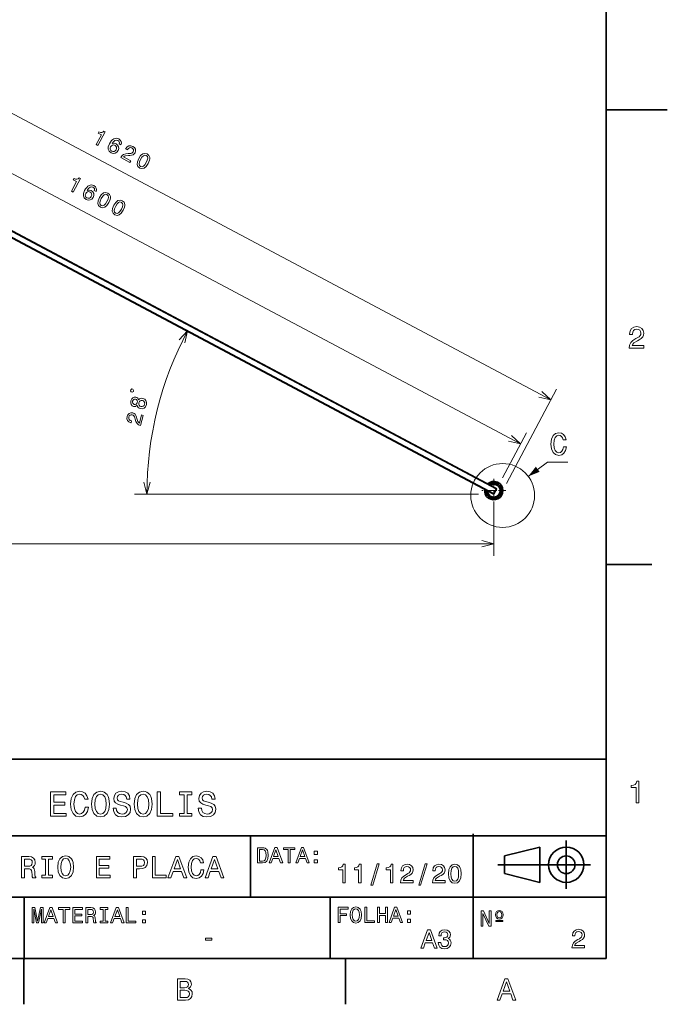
# Model space of a CAD drawing. Extents: x 0 to 420, y 0 to 297.
# Tile 10 of 14: x 314 to 420, y 2 to 163. Entities that reach past the tile are written whole.
import ezdxf

# ---------------------------------------------------------------- set-up
doc = ezdxf.new("R2010")
doc.units = 0
doc.linetypes.add('DASHDOT', pattern=[18.5, 12, -3, 0.5, -3])

msp = doc.modelspace()

# ---------------------------------------------------------------- linework, layer by layer
at = {"color": 7, "lineweight": 35}
for p, q in [((410, 10), (410, 287)), ((250.425842, 160.878372), (391.697449, 85.762924)), ((250.44931, 160.922516), (391.720947, 85.807068)), ((250.871841, 161.717178), (392.143463, 86.601723)), ((250.895309, 161.761322), (392.166931, 86.645874)), ((410, 70), (410, 10)), ((220, 42.5), (410, 42.5)), ((265, 30), (410, 30)), ((388.348358, 10), (388.348358, 30.331932)), ((265, 20), (410, 20)), ((10, 10), (410, 10)), ((220, 10), (410, 10)), ((220, 10), (410, 10)), ((220, 10), (410, 10))]:
    msp.add_line(p, q, dxfattribs=at)
at = {"color": 7, "lineweight": 13}
for p, q in [((257.964813, 177.18721), (401.00235, 101.132813)), ((254.792694, 169.091232), (396.064331, 93.975777)), ((389.224609, 85.780952), (333.095825, 85.780952)), ((177.296371, 77.670059), (391.693787, 77.670059))]:
    msp.add_line(p, q, dxfattribs=at)
at = {"color": 7, "lineweight": 35, "ltscale": 0.25}
for p, q in [((410, 148.5), (420, 148.5)), ((351.995239, 20), (351.995239, 30)), ((315.084503, 9.82688), (315.084503, 19.82688)), ((364.990479, 10), (364.990479, 20))]:
    msp.add_line(p, q, dxfattribs=at)
at = {"color": 7, "lineweight": 13, "ltscale": 0.001307}
for p, q in [((316.089386, 127.040398), (316.126343, 127.07737)), ((315.386932, 126.337952), (315.423889, 126.374924)), ((318.859253, 125.567627), (318.89621, 125.604599)), ((318.156799, 124.865181), (318.193787, 124.902153)), ((321.62912, 124.094864), (321.666107, 124.131828)), ((320.926666, 123.392418), (320.963654, 123.429382)), ((324.398987, 122.622093), (324.435974, 122.659065)), ((323.696564, 121.919647), (323.733521, 121.956619)), ((327.168884, 121.149323), (327.205841, 121.186295)), ((326.466431, 120.446877), (326.503387, 120.483849)), ((329.236298, 118.974113), (329.273254, 119.011086)), ((329.938751, 119.676559), (329.975708, 119.713531)), ((332.006165, 117.501343), (332.043152, 117.538315)), ((332.708618, 118.203789), (332.745575, 118.240761)), ((334.776031, 116.02858), (334.813019, 116.065544)), ((335.478485, 116.731018), (335.515472, 116.76799)), ((337.545929, 114.555809), (337.582886, 114.592781)), ((338.248352, 115.258255), (338.285339, 115.295227)), ((340.315796, 113.083038), (340.352753, 113.12001)), ((341.01825, 113.785484), (341.055206, 113.822456)), ((343.085663, 111.610275), (343.12262, 111.647247)), ((343.788116, 112.312721), (343.825073, 112.349686)), ((346.557983, 110.839951), (346.594971, 110.876923)), ((345.85553, 110.137505), (345.892517, 110.174477)), ((349.32785, 109.36718), (349.364838, 109.404152)), ((348.625427, 108.664734), (348.662384, 108.701706)), ((352.097717, 107.894417), (352.134705, 107.931389)), ((351.395294, 107.191971), (351.432251, 107.228943)), ((354.867615, 106.421646), (354.904572, 106.458618)), ((354.165161, 105.7192), (354.202118, 105.756172)), ((357.637482, 104.948883), (357.674438, 104.985855)), ((356.935028, 104.246429), (356.972015, 104.283401)), ((360.407349, 103.476112), (360.444336, 103.513084)), ((359.704895, 102.773666), (359.741882, 102.810638)), ((362.474792, 101.300896), (362.511749, 101.337868)), ((363.177216, 102.003342), (363.214203, 102.040314)), ((365.244659, 99.828133), (365.281616, 99.865105)), ((365.947083, 100.530579), (365.98407, 100.567551)), ((368.014526, 98.355362), (368.051483, 98.392334)), ((368.71698, 99.057808), (368.753937, 99.09478)), ((370.784393, 96.882599), (370.821381, 96.919571)), ((371.486847, 97.585037), (371.523804, 97.622009)), ((373.55426, 95.409828), (373.591248, 95.4468)), ((374.256714, 96.112274), (374.293701, 96.149246)), ((376.324158, 93.937057), (376.361115, 93.97403)), ((377.026581, 94.639503), (377.063568, 94.676476)), ((379.796478, 93.16674), (379.833435, 93.203705)), ((379.094025, 92.464294), (379.130981, 92.501266)), ((382.566345, 91.69397), (382.603302, 91.730942)), ((381.863892, 90.991524), (381.900848, 91.028496)), ((385.336212, 90.221207), (385.373169, 90.258171)), ((384.633759, 89.518753), (384.670746, 89.555725)), ((388.106079, 88.748428), (388.143066, 88.7854)), ((387.403625, 88.04599), (387.440613, 88.082962)), ((390.875977, 87.275665), (390.912933, 87.312637)), ((390.173523, 86.573227), (390.21048, 86.610191))]:
    msp.add_line(p, q, dxfattribs=at)
at = {"color": 7, "lineweight": 13, "ltscale": 0.435979}
msp.add_line((393.754089, 87.500824), (401.941284, 102.898705), dxfattribs=at)
at = {"color": 7, "lineweight": 13, "ltscale": 0.207433}
msp.add_line((393.10791, 88.415565), (397.003265, 95.741669), dxfattribs=at)
at = {"color": 7, "lineweight": 35, "ltscale": 0.006103}
for p, q in [((390.897766, 87.320702), (391.113312, 87.206093)), ((390.428284, 86.437759), (390.643829, 86.323151))]:
    msp.add_line(p, q, dxfattribs=at)
at = {"color": 7, "lineweight": 13, "ltscale": 0.00255}
msp.add_line((390.912933, 87.312637), (390.985046, 87.38475), dxfattribs=at)
at = {"color": 7, "linetype": 'DASHDOT', "lineweight": 13, "ltscale": 0.0975}
for p, q in [((391.693787, 88.281158), (391.693787, 84.381149)), ((393.643799, 86.331154), (389.743805, 86.331154))]:
    msp.add_line(p, q, dxfattribs=at)
at = {"color": 7, "lineweight": 35, "ltscale": 0.00125}
for p, q in [((391.720947, 85.807068), (391.697449, 85.762924)), ((392.166931, 86.645874), (392.143463, 86.601723))]:
    msp.add_line(p, q, dxfattribs=at)
at = {"color": 7, "lineweight": 35, "ltscale": 0.0225}
msp.add_line((391.720947, 85.807068), (392.143463, 86.601723), dxfattribs=at)
at = {"color": 7, "lineweight": 13, "ltscale": 0.217777}
msp.add_line((391.693787, 84.381149), (391.693787, 75.670052), dxfattribs=at)
at = {"color": 7, "lineweight": 35, "ltscale": 0.1875}
for p, q in [((410, 74.300003), (417.5, 74.300003)), ((315, 10), (315, 2.5)), ((367.5, 10), (367.5, 2.5))]:
    msp.add_line(p, q, dxfattribs=at)
at = {"color": 7, "lineweight": 35, "ltscale": 0.198}
msp.add_line((403.51062, 21.32098), (403.51062, 29.240978), dxfattribs=at)
at = {"color": 7, "lineweight": 35, "ltscale": 0.148432}
for p, q in [((393.430634, 26.72098), (399.190643, 28.160978)), ((393.430634, 23.840979), (399.190643, 22.40098))]:
    msp.add_line(p, q, dxfattribs=at)
at = {"color": 7, "lineweight": 35, "ltscale": 0.144}
msp.add_line((399.190643, 28.160978), (399.190643, 22.40098), dxfattribs=at)
at = {"color": 7, "lineweight": 35, "ltscale": 0.072}
msp.add_line((393.430634, 23.840979), (393.430634, 26.72098), dxfattribs=at)
at = {"color": 7, "lineweight": 35, "ltscale": 0.378001}
msp.add_line((392.350616, 25.280979), (407.470642, 25.280979), dxfattribs=at)
at = {"color": 7, "lineweight": 13}
for points in [[(326.830933, 142.835587), (327.120392, 142.681686), (328.302521, 144.904968), (328.086243, 145.019958), (327.925812, 144.856384), (327.741974, 144.786865), (327.526459, 144.803543), (327.27121, 144.906616), (327.151123, 144.680801), (327.666382, 144.40683)], [(330.865204, 142.759033), (330.941772, 143.048798), (330.90329, 143.314041), (330.751251, 143.549911), (330.493347, 143.740082), (330.293854, 143.817596), (330.099518, 143.843414), (329.903961, 143.820908), (329.708679, 143.745224), (329.520233, 143.621033), (329.336945, 143.445129), (329.158813, 143.217529), (328.995575, 142.941223), (328.806335, 142.462509), (328.787994, 142.052032), (328.934418, 141.721237), (329.242401, 141.471802), (329.58136, 141.365005), (329.89621, 141.389343), (330.174042, 141.543533), (330.387085, 141.813766), (330.493683, 142.144684), (330.470825, 142.454666), (330.322784, 142.721039), (330.069946, 142.920761), (329.733978, 143.017807), (329.411743, 142.956589), (329.645477, 143.281082), (329.880859, 143.478241), (330.116211, 143.544861), (330.359558, 143.480759), (330.505035, 143.370743), (330.590393, 143.239685), (330.610718, 143.08609), (330.572571, 142.914612)], [(330.076874, 141.974625), (329.935333, 141.792847), (329.765106, 141.687531), (329.567841, 141.661865), (329.372833, 141.724762), (329.202087, 141.856339), (329.111389, 142.031052), (329.100311, 142.232758), (329.178223, 142.448364), (329.31488, 142.628647), (329.483429, 142.730789), (329.680481, 142.748413), (329.896271, 142.678543), (330.049438, 142.552231), (330.137146, 142.387283), (330.146729, 142.19043)], [(330.824554, 140.712143), (332.341736, 139.905457), (332.487183, 140.178986), (331.288086, 140.816559), (331.434357, 140.930542), (331.614807, 140.993698), (332.087952, 141.031799), (332.326324, 141.027435), (332.608978, 141.052597), (332.843018, 141.132141), (333.028687, 141.274139), (333.173798, 141.470322), (333.26178, 141.766251), (333.223907, 142.055664), (333.065948, 142.311005), (332.795502, 142.516006), (332.461395, 142.624283), (332.14975, 142.598251), (331.873413, 142.439178), (331.65509, 142.151367), (331.631409, 142.106827), (331.920868, 141.952942), (331.934387, 141.978378), (332.078003, 142.179443), (332.248444, 142.292816), (332.439331, 142.321869), (332.639221, 142.260468), (332.806793, 142.130569), (332.901276, 141.978333), (332.924377, 141.806931), (332.873322, 141.634171), (332.773254, 141.499695), (332.646881, 141.407791), (332.48761, 141.35376), (332.296906, 141.332748), (332.055145, 141.33075), (331.63858, 141.299286), (331.307495, 141.206055), (331.041809, 141.02095), (330.829651, 140.72168)], [(333.763641, 140.532486), (333.545837, 140.007751), (333.50592, 139.572037), (333.629456, 139.228912), (333.923035, 138.983063), (334.287842, 138.878845), (334.641418, 138.968277), (334.977112, 139.246719), (335.293518, 139.719025), (335.50647, 140.242264), (335.550903, 140.471588), (335.55127, 140.679474), (335.427704, 141.022598), (335.139008, 141.269943), (334.769318, 141.372665), (334.414063, 141.280045), (334.075165, 141.003296)], [(334.06897, 140.370132), (334.299072, 140.741455), (334.525696, 140.975891), (334.755096, 141.061996), (334.998627, 141.005951), (335.178101, 140.837082), (335.234985, 140.598755), (335.167389, 140.27977), (334.98819, 139.881378), (334.756409, 139.506866), (334.529785, 139.27243), (334.300385, 139.186325), (334.061707, 139.243866), (333.87738, 139.411255), (333.820496, 139.649567), (333.888092, 139.968567)], [(322.775848, 135.209076), (323.065308, 135.055176), (324.247437, 137.278458), (324.031158, 137.393463), (323.870728, 137.229874), (323.68689, 137.160355), (323.471375, 137.177032), (323.216125, 137.280121), (323.096039, 137.054291), (323.611298, 136.780319)], [(326.81012, 135.132523), (326.886658, 135.422287), (326.848206, 135.687531), (326.696167, 135.923401), (326.438263, 136.113571), (326.23877, 136.191086), (326.044434, 136.216904), (325.848877, 136.194412), (325.653595, 136.118729), (325.465149, 135.994522), (325.28186, 135.818619), (325.103729, 135.591034), (324.940491, 135.314713), (324.751251, 134.836014), (324.73291, 134.425537), (324.879333, 134.094727), (325.187317, 133.845291), (325.526276, 133.738495), (325.841125, 133.762833), (326.118958, 133.917023), (326.332001, 134.187256), (326.438599, 134.518173), (326.415741, 134.828156), (326.2677, 135.094543), (326.014862, 135.29425), (325.678864, 135.391296), (325.356659, 135.330078), (325.590393, 135.654587), (325.825775, 135.85173), (326.061127, 135.918365), (326.304443, 135.854248), (326.449951, 135.744247), (326.535309, 135.61319), (326.555634, 135.459579), (326.517487, 135.288101)], [(326.02179, 134.348129), (325.880249, 134.166351), (325.710022, 134.061035), (325.512756, 134.035355), (325.317749, 134.098251), (325.147003, 134.229843), (325.056305, 134.404541), (325.045227, 134.606262), (325.123138, 134.821854), (325.259796, 135.002151), (325.428345, 135.104279), (325.625397, 135.121902), (325.841187, 135.052048), (325.994354, 134.925735), (326.082062, 134.760773), (326.091644, 134.563934)], [(327.352325, 134.158798), (327.134521, 133.634064), (327.094604, 133.198349), (327.21814, 132.855225), (327.511719, 132.609375), (327.876556, 132.505157), (328.230103, 132.594604), (328.565826, 132.873047), (328.882233, 133.345337), (329.095154, 133.868576), (329.139587, 134.097916), (329.139954, 134.305786), (329.016388, 134.648911), (328.727692, 134.896255), (328.358002, 134.998993), (328.002777, 134.906357), (327.663879, 134.629608)], [(327.657684, 133.996445), (327.887756, 134.367783), (328.11441, 134.602219), (328.343781, 134.688324), (328.587311, 134.632263), (328.766815, 134.463394), (328.8237, 134.225082), (328.756073, 133.906082), (328.576874, 133.50769), (328.345123, 133.133179), (328.118469, 132.898743), (327.889099, 132.812637), (327.650421, 132.870193), (327.466064, 133.037567), (327.40918, 133.275879), (327.476807, 133.594879)], [(329.708557, 132.905975), (329.490753, 132.381241), (329.450836, 131.945526), (329.574371, 131.602402), (329.86795, 131.356552), (330.232758, 131.252335), (330.586304, 131.341782), (330.922028, 131.620209), (331.238434, 132.092514), (331.451385, 132.615753), (331.495789, 132.845093), (331.496185, 133.052963), (331.37262, 133.396088), (331.083923, 133.643433), (330.714233, 133.746155), (330.358978, 133.653534), (330.020081, 133.376785)], [(330.013885, 132.743622), (330.243988, 133.114944), (330.470612, 133.34938), (330.700012, 133.435501), (330.943542, 133.37944), (331.123016, 133.210571), (331.179901, 132.97226), (331.112305, 132.653259), (330.933105, 132.254868), (330.701324, 131.880356), (330.474701, 131.64592), (330.2453, 131.559814), (330.006622, 131.617355), (329.822266, 131.784744), (329.765411, 132.023056), (329.833008, 132.342056)], [(413.76947, 109.566788), (416.175079, 109.566788), (416.175079, 110.000504), (414.273773, 110.000504), (414.3797, 110.237534), (414.561249, 110.434219), (415.121033, 110.79229), (415.418579, 110.943588), (415.751434, 111.160446), (415.988464, 111.412613), (416.124634, 111.710159), (416.175079, 112.048058), (416.089355, 112.471687), (415.852325, 112.804543), (415.489197, 113.016357), (415.020172, 113.092003), (414.536041, 113.006271), (414.167877, 112.769234), (413.930847, 112.390999), (413.850159, 111.891716), (413.850159, 111.821114), (414.309082, 111.821114), (414.309082, 111.861458), (414.354462, 112.204399), (414.490631, 112.456558), (414.707489, 112.617943), (414.994965, 112.673416), (415.287476, 112.622986), (415.504333, 112.496902), (415.645538, 112.300217), (415.695984, 112.053101), (415.660675, 111.821114), (415.56485, 111.624428), (415.403473, 111.452957), (415.181549, 111.301659), (414.884003, 111.140274), (414.389771, 110.827591), (414.041779, 110.494743), (413.835022, 110.091286), (413.76947, 109.581917)], [(332.897247, 102.522797), (332.937592, 102.684509), (332.816193, 102.886551), (332.65448, 102.926872), (332.452423, 102.805473), (332.412109, 102.643761), (332.533508, 102.441719), (332.695221, 102.401398)], [(333.524414, 100.27327), (333.57785, 100.07061), (333.683655, 99.914284), (333.835754, 99.794685), (334.035889, 99.718803), (334.360901, 99.697166), (334.642151, 99.797821), (334.861328, 100.021622), (335.009644, 100.363327), (335.038239, 100.731171), (334.949799, 101.031662), (334.748718, 101.252579), (334.452454, 101.389557), (334.239258, 101.41301), (334.049683, 101.382309), (333.881989, 101.290466), (333.74054, 101.140106), (333.691528, 101.300835), (333.600586, 101.42746), (333.475586, 101.521744), (333.30954, 101.585411), (333.047424, 101.591362), (332.811584, 101.494232), (332.623016, 101.288803), (332.496521, 100.989914), (332.46701, 100.663139), (332.537079, 100.393219), (332.698822, 100.193245), (332.933929, 100.078941), (333.109558, 100.053711), (333.264191, 100.078278)], [(333.044678, 100.404022), (332.897858, 100.470329), (332.799927, 100.583847), (332.759644, 100.73497), (332.776123, 100.920197), (332.847656, 101.087997), (332.954193, 101.202515), (333.093933, 101.256775), (333.255585, 101.249886), (333.405029, 101.179207), (333.506439, 101.064819), (333.553711, 100.911957), (333.534607, 100.731094), (333.462219, 100.559799), (333.352203, 100.446152), (333.208954, 100.392769)], [(334.112549, 100.056091), (333.93515, 100.133743), (333.820587, 100.269958), (333.768951, 100.449913), (333.789764, 100.667473), (333.87265, 100.865852), (334.002747, 101.000481), (334.167816, 101.066986), (334.361786, 101.055748), (334.552307, 100.971123), (334.677338, 100.832291), (334.735992, 100.650597), (334.716034, 100.436531), (334.632263, 100.234657), (334.495178, 100.101768), (334.319611, 100.03788)], [(334.081482, 96.938583), (334.497192, 98.605843), (334.196594, 98.680786), (333.868042, 97.36306), (333.722076, 97.477425), (333.617126, 97.637238), (333.465698, 98.087097), (333.412262, 98.319458), (333.319458, 98.587624), (333.185669, 98.795479), (333.00296, 98.941269), (332.777496, 99.034607), (332.469086, 99.048393), (332.197418, 98.941635), (331.987885, 98.72657), (331.854401, 98.414581), (331.83017, 98.064217), (331.930817, 97.768097), (332.152008, 97.53846), (332.4841, 97.396263), (332.533051, 97.384064), (332.612335, 97.702133), (332.584381, 97.709106), (332.354553, 97.79982), (332.203308, 97.937767), (332.128937, 98.115952), (332.140167, 98.324768), (332.225647, 98.518784), (332.350525, 98.647293), (332.51123, 98.711174), (332.691223, 98.70343), (332.845886, 98.63887), (332.965668, 98.538475), (333.05661, 98.396996), (333.123138, 98.217056), (333.183563, 97.982948), (333.31485, 97.586372), (333.485413, 97.287682), (333.729309, 97.074661), (334.071014, 96.9412)], [(403.07074, 93.486992), (402.969879, 93.063362), (402.803436, 92.760765), (402.571442, 92.574165), (402.299133, 92.513649), (401.971313, 92.604424), (401.714111, 92.876762), (401.542633, 93.320564), (401.487152, 93.935837), (401.542633, 94.546066), (401.709076, 94.994911), (401.966278, 95.26725), (402.299133, 95.363068), (402.541199, 95.312637), (402.747955, 95.171425), (402.909363, 94.944481), (403.020294, 94.631805), (403.49942, 94.631805), (403.348114, 95.110909), (403.085876, 95.474022), (402.727783, 95.700966), (402.299133, 95.781662), (401.764526, 95.655579), (401.356049, 95.302551), (401.093781, 94.72258), (401.003021, 93.935837), (401.093781, 93.149094), (401.356049, 92.569122), (401.764526, 92.211052), (402.299133, 92.090019), (402.768127, 92.185837), (403.146393, 92.453125), (403.413666, 92.891891), (403.554871, 93.486992)], [(414.909241, 35.366787), (415.368164, 35.366787), (415.368164, 38.892002), (415.025208, 38.892002), (414.934448, 38.584366), (414.752899, 38.377594), (414.475525, 38.256557), (414.092224, 38.216209), (414.092224, 37.858143), (414.909241, 37.858143)], [(319.393555, 33.179707), (321.929565, 33.179707), (321.929565, 33.663857), (319.923798, 33.663857), (319.923798, 35.018322), (321.710541, 35.018322), (321.710541, 35.496708), (319.923798, 35.496708), (319.923798, 36.695557), (321.883453, 36.695557), (321.883453, 37.179707), (319.393555, 37.179707)], [(325.007385, 34.666737), (324.89209, 34.182587), (324.701904, 33.836765), (324.436768, 33.623512), (324.125519, 33.554348), (323.750885, 33.658092), (323.45694, 33.969334), (323.260986, 34.476536), (323.197571, 35.179707), (323.260986, 35.877113), (323.451172, 36.390079), (323.745117, 36.701321), (324.125519, 36.810829), (324.402191, 36.753193), (324.638489, 36.591812), (324.822937, 36.332443), (324.949738, 35.975094), (325.497284, 35.975094), (325.324371, 36.522644), (325.024658, 36.93763), (324.615448, 37.196999), (324.125519, 37.289215), (323.514587, 37.145126), (323.047729, 36.741665), (322.748016, 36.078842), (322.644257, 35.179707), (322.748016, 34.280571), (323.047729, 33.617748), (323.514587, 33.208527), (324.125519, 33.070198), (324.66156, 33.179707), (325.093842, 33.485184), (325.399323, 33.986622), (325.560699, 34.666737)], [(326.062134, 35.179707), (326.165894, 34.280571), (326.465576, 33.617748), (326.932434, 33.208527), (327.543396, 33.070198), (328.14859, 33.208527), (328.621216, 33.617748), (328.915161, 34.280571), (329.024658, 35.179707), (328.915161, 36.073078), (328.788361, 36.436192), (328.621216, 36.735901), (328.14859, 37.145126), (327.860413, 37.248871), (327.543396, 37.289215), (326.926697, 37.145126), (326.459839, 36.741665), (326.165894, 36.078842)], [(330.102478, 34.499592), (329.577972, 34.499592), (329.693268, 33.888641), (329.981445, 33.439072), (330.425232, 33.168179), (331.024658, 33.070198), (331.618317, 33.162415), (332.062134, 33.416019), (332.344543, 33.813713), (332.448303, 34.338207), (332.361847, 34.810829), (332.119781, 35.116306), (331.727844, 35.318035), (331.203339, 35.467892), (330.753784, 35.5774), (330.459839, 35.704201), (330.292694, 35.888641), (330.240814, 36.176826), (330.292694, 36.436192), (330.442535, 36.632156), (330.673096, 36.764721), (330.990082, 36.810829), (331.312866, 36.753193), (331.566467, 36.597572), (331.733612, 36.338207), (331.814301, 35.986622), (332.338776, 35.986622), (332.338776, 35.99815), (332.246582, 36.539936), (331.975677, 36.943394), (331.549164, 37.196999), (330.972809, 37.283455), (330.454071, 37.196999), (330.050598, 36.954922), (329.791229, 36.580284), (329.699036, 36.096134), (329.773956, 35.663857), (329.992981, 35.369907), (330.338776, 35.173943), (330.811401, 35.024086), (331.278259, 34.891521), (331.629852, 34.764721), (331.843109, 34.580284), (331.91803, 34.280571), (331.848877, 33.975094), (331.670197, 33.744549), (331.399323, 33.600456), (331.047729, 33.554348), (330.655792, 33.617748), (330.356079, 33.802185), (330.165894, 34.101898)], [(333.001617, 35.179707), (333.105347, 34.280571), (333.40506, 33.617748), (333.871918, 33.208527), (334.48288, 33.070198), (335.088074, 33.208527), (335.560699, 33.617748), (335.854645, 34.280571), (335.964142, 35.179707), (335.854645, 36.073078), (335.727844, 36.436192), (335.560699, 36.735901), (335.088074, 37.145126), (334.799896, 37.248871), (334.48288, 37.289215), (333.86618, 37.145126), (333.399323, 36.741665), (333.105347, 36.078842)], [(336.782593, 33.179707), (339.35321, 33.179707), (339.35321, 33.663857), (337.312866, 33.663857), (337.312866, 37.179707), (336.782593, 37.179707)], [(341.157227, 33.663857), (340.419495, 33.663857), (340.419495, 33.179707), (342.425232, 33.179707), (342.425232, 33.663857), (341.6875, 33.663857), (341.6875, 36.695557), (342.425232, 36.695557), (342.425232, 37.179707), (340.419495, 37.179707), (340.419495, 36.695557), (341.157227, 36.695557)], [(343.981445, 34.499592), (343.45694, 34.499592), (343.572205, 33.888641), (343.860413, 33.439072), (344.304199, 33.168179), (344.903625, 33.070198), (345.497284, 33.162415), (345.941101, 33.416019), (346.223511, 33.813713), (346.327271, 34.338207), (346.240814, 34.810829), (345.998718, 35.116306), (345.606812, 35.318035), (345.082306, 35.467892), (344.632751, 35.5774), (344.338776, 35.704201), (344.171631, 35.888641), (344.119781, 36.176826), (344.171631, 36.436192), (344.321503, 36.632156), (344.552032, 36.764721), (344.869049, 36.810829), (345.191803, 36.753193), (345.445404, 36.597572), (345.612549, 36.338207), (345.693268, 35.986622), (346.217743, 35.986622), (346.217743, 35.99815), (346.125519, 36.539936), (345.854645, 36.943394), (345.428131, 37.196999), (344.851746, 37.283455), (344.333038, 37.196999), (343.929565, 36.954922), (343.670197, 36.580284), (343.577972, 36.096134), (343.652924, 35.663857), (343.871918, 35.369907), (344.217743, 35.173943), (344.690369, 35.024086), (345.157227, 34.891521), (345.50882, 34.764721), (345.722076, 34.580284), (345.796997, 34.280571), (345.727844, 33.975094), (345.549164, 33.744549), (345.278259, 33.600456), (344.926697, 33.554348), (344.53476, 33.617748), (344.235046, 33.802185), (344.04483, 34.101898)], [(326.615448, 35.179707), (326.678833, 35.877113), (326.869049, 36.390079), (327.162994, 36.701321), (327.543396, 36.810829), (327.91803, 36.701321), (328.211975, 36.384315), (328.402191, 35.871349), (328.471344, 35.179707), (328.402191, 34.4823), (328.211975, 33.969334), (327.91803, 33.658092), (327.543396, 33.554348), (327.162994, 33.658092), (326.869049, 33.969334), (326.678833, 34.476536)], [(333.554932, 35.179707), (333.618317, 35.877113), (333.808533, 36.390079), (334.102478, 36.701321), (334.48288, 36.810829), (334.857513, 36.701321), (335.151459, 36.384315), (335.341675, 35.871349), (335.410828, 35.179707), (335.341675, 34.4823), (335.151459, 33.969334), (334.857513, 33.658092), (334.48288, 33.554348), (334.102478, 33.658092), (333.808533, 33.969334), (333.618317, 34.476536)], [(353.978027, 28.062227), (353.145905, 28.062227), (353.145905, 25.562227), (353.978027, 25.562227), (354.370667, 25.641478), (354.662476, 25.882832), (354.84259, 26.275484), (354.90744, 26.812227), (354.849792, 27.359777), (354.77774, 27.575916), (354.67688, 27.748827), (354.385101, 27.982977), (354.194183, 28.040613)], [(353.95282, 27.763235), (354.226593, 27.709202), (354.41391, 27.543495), (354.525574, 27.248106), (354.561615, 26.812227), (354.521973, 26.390757), (354.410309, 26.095369), (354.219391, 25.918856), (353.95282, 25.861219), (353.480927, 25.861219), (353.480927, 27.763235)], [(355.055115, 25.562227), (355.386536, 25.562227), (355.649506, 26.297098), (356.647339, 26.297098), (356.910309, 25.562227), (357.248932, 25.562227), (356.333923, 28.06583), (355.966492, 28.06583)], [(355.764771, 26.603294), (356.150208, 27.705599), (356.535675, 26.603294)], [(358.153107, 25.562227), (358.484528, 25.562227), (358.484528, 27.759634), (359.240997, 27.759634), (359.240997, 28.062227), (357.393005, 28.062227), (357.393005, 27.759634), (358.153107, 27.759634)], [(359.392303, 25.562227), (359.723694, 25.562227), (359.986664, 26.297098), (360.984528, 26.297098), (361.247498, 25.562227), (361.58609, 25.562227), (360.671112, 28.06583), (360.30368, 28.06583)], [(360.101959, 26.603294), (360.487396, 27.705599), (360.872833, 26.603294)], [(362.40741, 26.959921), (362.904541, 26.959921), (362.904541, 27.496666), (362.40741, 27.496666)], [(314.65448, 23.133751), (315.123474, 23.133751), (315.123474, 24.611416), (315.6026, 24.611416), (315.955627, 24.596287), (316.177521, 24.525682), (316.298553, 24.359255), (316.348999, 24.061705), (316.374207, 23.607815), (316.40448, 23.310265), (316.464996, 23.133751), (316.994537, 23.133751), (316.994537, 23.229572), (316.87854, 23.370783), (316.838196, 23.63303), (316.802887, 24.197872), (316.717163, 24.616459), (316.601166, 24.747583), (316.419586, 24.843405), (316.621338, 24.969486), (316.762543, 25.145998), (316.853302, 25.367901), (316.883575, 25.635193), (316.812958, 26.058823), (316.611237, 26.376547), (316.278381, 26.56819), (315.824493, 26.633751), (314.65448, 26.633751)], [(315.693359, 26.205076), (316.001007, 26.174818), (316.217865, 26.078997), (316.354034, 25.902483), (316.399414, 25.625105), (316.348999, 25.332598), (316.21283, 25.156086), (315.980835, 25.065308), (315.663116, 25.040091), (315.123474, 25.040091), (315.123474, 26.205076)], [(318.58313, 23.557383), (317.937622, 23.557383), (317.937622, 23.133751), (319.692657, 23.133751), (319.692657, 23.557383), (319.047119, 23.557383), (319.047119, 26.210119), (319.692657, 26.210119), (319.692657, 26.633751), (317.937622, 26.633751), (317.937622, 26.210119), (318.58313, 26.210119)], [(320.555054, 24.883751), (320.645813, 24.097008), (320.908081, 23.517036), (321.316559, 23.158968), (321.851166, 23.03793), (322.380676, 23.158968), (322.79425, 23.517036), (323.051453, 24.097008), (323.147278, 24.883751), (323.051453, 25.665451), (322.940491, 25.983175), (322.79425, 26.245422), (322.380676, 26.603491), (322.12854, 26.694269), (321.851166, 26.729572), (321.311523, 26.603491), (320.903015, 26.250465), (320.645813, 25.670494)], [(321.039185, 24.883751), (321.094666, 25.49398), (321.261108, 25.942829), (321.518311, 26.215162), (321.851166, 26.310984), (322.178955, 26.215162), (322.436157, 25.937786), (322.6026, 25.488937), (322.663116, 24.883751), (322.6026, 24.27352), (322.436157, 23.824673), (322.178955, 23.55234), (321.851166, 23.461561), (321.518311, 23.55234), (321.261108, 23.824673), (321.094666, 24.268476)], [(326.864136, 23.133751), (329.08313, 23.133751), (329.08313, 23.557383), (327.328094, 23.557383), (327.328094, 24.74254), (328.89151, 24.74254), (328.89151, 25.161129), (327.328094, 25.161129), (327.328094, 26.210119), (329.042786, 26.210119), (329.042786, 26.633751), (326.864136, 26.633751)], [(332.931122, 23.133751), (333.395081, 23.133751), (333.395081, 24.611416), (333.909515, 24.611416), (334.428955, 24.636633), (334.842499, 24.813147), (335.109802, 25.156086), (335.200562, 25.625105), (335.129974, 26.058823), (334.928223, 26.376547), (334.595398, 26.56819), (334.141479, 26.633751), (332.931122, 26.633751)], [(334.015411, 26.205076), (334.317993, 26.174818), (334.539917, 26.078997), (334.671021, 25.902483), (334.716431, 25.625105), (334.665985, 25.332598), (334.529816, 25.156086), (334.297852, 25.065308), (333.980103, 25.040091), (333.395081, 25.040091), (333.395081, 26.205076)], [(336.007477, 23.133751), (338.256775, 23.133751), (338.256775, 23.557383), (336.471466, 23.557383), (336.471466, 26.633751), (336.007477, 26.633751)], [(338.534149, 23.133751), (338.998108, 23.133751), (339.366272, 24.162569), (340.763245, 24.162569), (341.131409, 23.133751), (341.605469, 23.133751), (340.324493, 26.638794), (339.810089, 26.638794)], [(339.527649, 24.591244), (340.067291, 26.134472), (340.606903, 24.591244)], [(343.920319, 24.434904), (343.819458, 24.011272), (343.653015, 23.708679), (343.421021, 23.522079), (343.148682, 23.461561), (342.820892, 23.55234), (342.56369, 23.824673), (342.392212, 24.268476), (342.336731, 24.883751), (342.392212, 25.49398), (342.558655, 25.942829), (342.815857, 26.215162), (343.148682, 26.310984), (343.390778, 26.260551), (343.597534, 26.119341), (343.758911, 25.892397), (343.869873, 25.579716), (344.348999, 25.579716), (344.197693, 26.058823), (343.935425, 26.421936), (343.577362, 26.64888), (343.148682, 26.729572), (342.614105, 26.603491), (342.205627, 26.250465), (341.943359, 25.670494), (341.8526, 24.883751), (341.943359, 24.097008), (342.205627, 23.517036), (342.614105, 23.158968), (343.148682, 23.03793), (343.617706, 23.133751), (343.995972, 23.401043), (344.263245, 23.839804), (344.404449, 24.434904)], [(344.606201, 23.133751), (345.07016, 23.133751), (345.438324, 24.162569), (346.835297, 24.162569), (347.203461, 23.133751), (347.677521, 23.133751), (346.396545, 26.638794), (345.882141, 26.638794)], [(345.599701, 24.591244), (346.139343, 26.134472), (346.678955, 24.591244)], [(362.40741, 25.562227), (362.904541, 25.562227), (362.904541, 26.09897), (362.40741, 26.09897)], [(367.040802, 22.335873), (367.434174, 22.335873), (367.434174, 25.357487), (367.140198, 25.357487), (367.062408, 25.093798), (366.906769, 24.916565), (366.669037, 24.812819), (366.340485, 24.778236), (366.340485, 24.471319), (367.040802, 24.471319)], [(369.643097, 22.335873), (370.036469, 22.335873), (370.036469, 25.357487), (369.742523, 25.357487), (369.664703, 25.093798), (369.509094, 24.916565), (369.271332, 24.812819), (368.94281, 24.778236), (368.94281, 24.471319), (369.643097, 24.471319)], [(371.648865, 21.933855), (371.947113, 21.933855), (372.993225, 25.418005), (372.690643, 25.418005)], [(374.847717, 22.335873), (375.241089, 22.335873), (375.241089, 25.357487), (374.947113, 25.357487), (374.869324, 25.093798), (374.713684, 24.916565), (374.475952, 24.812819), (374.14743, 24.778236), (374.14743, 24.471319), (374.847717, 24.471319)], [(376.473053, 22.335873), (378.535034, 22.335873), (378.535034, 22.70763), (376.905334, 22.70763), (376.996124, 22.910801), (377.151733, 23.079388), (377.631561, 23.386305), (377.886597, 23.515987), (378.171906, 23.701866), (378.375092, 23.918005), (378.491791, 24.173048), (378.535034, 24.462673), (378.461548, 24.825787), (378.258362, 25.11109), (377.947113, 25.292645), (377.545105, 25.357487), (377.130127, 25.284), (376.814575, 25.08083), (376.611389, 24.756622), (376.542236, 24.328669), (376.542236, 24.26815), (376.935608, 24.26815), (376.935608, 24.302731), (376.974518, 24.59668), (377.091217, 24.812819), (377.2771, 24.951147), (377.523499, 24.998697), (377.774231, 24.955469), (377.960083, 24.847401), (378.081146, 24.678812), (378.124359, 24.466997), (378.094116, 24.26815), (378.011963, 24.099562), (377.873627, 23.952587), (377.683441, 23.822905), (377.428406, 23.684576), (377.004761, 23.416565), (376.706482, 23.131262), (376.529266, 22.78544), (376.473053, 22.348841)], [(379.45578, 21.933855), (379.754028, 21.933855), (380.80014, 25.418005), (380.497559, 25.418005)], [(381.677673, 22.335873), (383.739624, 22.335873), (383.739624, 22.70763), (382.109955, 22.70763), (382.200745, 22.910801), (382.356354, 23.079388), (382.836182, 23.386305), (383.091217, 23.515987), (383.376526, 23.701866), (383.579681, 23.918005), (383.696411, 24.173048), (383.739624, 24.462673), (383.666138, 24.825787), (383.462982, 25.11109), (383.151733, 25.292645), (382.749725, 25.357487), (382.334747, 25.284), (382.019165, 25.08083), (381.81601, 24.756622), (381.746826, 24.328669), (381.746826, 24.26815), (382.140198, 24.26815), (382.140198, 24.302731), (382.179108, 24.59668), (382.295837, 24.812819), (382.48172, 24.951147), (382.728119, 24.998697), (382.978821, 24.955469), (383.164703, 24.847401), (383.285736, 24.678812), (383.328979, 24.466997), (383.298706, 24.26815), (383.216583, 24.099562), (383.078247, 23.952587), (382.888062, 23.822905), (382.632996, 23.684576), (382.209381, 23.416565), (381.911102, 23.131262), (381.733856, 22.78544), (381.677673, 22.348841)], [(384.292938, 23.801291), (384.357788, 23.122616), (384.560974, 22.638466), (384.885162, 22.344519), (385.334747, 22.249418), (385.779968, 22.344519), (386.104187, 22.638466), (386.30304, 23.122616), (386.372192, 23.801291), (386.30304, 24.475643), (386.220917, 24.743654), (386.104187, 24.964115), (385.779968, 25.258062), (385.334747, 25.357487), (384.885162, 25.258062), (384.560974, 24.959793), (384.357788, 24.475643)], [(384.707947, 23.801291), (384.742523, 24.324345), (384.850586, 24.700426), (385.045105, 24.920887), (385.334747, 24.998697), (385.620026, 24.920887), (385.814575, 24.700426), (385.922638, 24.324345), (385.957214, 23.801291), (385.922638, 23.273912), (385.814575, 22.897833), (385.620026, 22.677372), (385.334747, 22.603884), (385.045105, 22.677372), (384.850586, 22.897833), (384.742523, 23.273912)], [(316.364471, 15.775279), (316.641846, 15.775279), (316.641846, 18.044731), (317.110138, 15.775279), (317.419952, 15.775279), (317.884644, 18.044731), (317.884644, 15.775279), (318.165619, 15.775279), (318.165619, 18.27528), (317.726135, 18.27528), (317.265045, 16.070667), (316.807556, 18.27528), (316.364471, 18.27528)], [(318.338531, 15.775279), (318.669952, 15.775279), (318.932922, 16.510149), (319.930756, 16.510149), (320.193726, 15.775279), (320.532349, 15.775279), (319.61734, 18.278881), (319.249908, 18.278881)], [(319.048187, 16.816345), (319.433624, 17.918652), (319.819092, 16.816345)], [(321.436523, 15.775279), (321.767944, 15.775279), (321.767944, 17.972685), (322.524414, 17.972685), (322.524414, 18.27528), (320.676422, 18.27528), (320.676422, 17.972685), (321.436523, 17.972685)], [(323.014343, 15.775279), (324.599335, 15.775279), (324.599335, 16.077873), (323.345734, 16.077873), (323.345734, 16.924414), (324.462463, 16.924414), (324.462463, 17.223406), (323.345734, 17.223406), (323.345734, 17.972685), (324.570526, 17.972685), (324.570526, 18.27528), (323.014343, 18.27528)], [(325.136078, 15.775279), (325.4711, 15.775279), (325.4711, 16.830755), (325.813324, 16.830755), (326.065491, 16.819948), (326.223999, 16.769516), (326.310425, 16.650639), (326.346466, 16.438103), (326.364471, 16.113895), (326.386078, 15.90136), (326.429321, 15.775279), (326.807556, 15.775279), (326.807556, 15.843723), (326.724701, 15.944588), (326.695892, 16.131907), (326.670654, 16.535366), (326.609436, 16.834356), (326.526581, 16.928017), (326.396881, 16.99646), (326.540985, 17.086517), (326.641846, 17.212599), (326.706696, 17.371099), (326.728302, 17.562023), (326.677887, 17.864616), (326.533783, 18.09156), (326.296021, 18.228449), (325.971832, 18.27528), (325.136078, 18.27528)], [(325.878174, 17.969084), (326.0979, 17.94747), (326.252808, 17.879025), (326.350067, 17.752945), (326.382477, 17.554817), (326.346466, 17.345884), (326.249207, 17.219803), (326.083496, 17.154963), (325.856537, 17.136951), (325.4711, 17.136951), (325.4711, 17.969084)], [(327.942291, 16.077873), (327.481201, 16.077873), (327.481201, 15.775279), (328.734802, 15.775279), (328.734802, 16.077873), (328.273682, 16.077873), (328.273682, 17.972685), (328.734802, 17.972685), (328.734802, 18.27528), (327.481201, 18.27528), (327.481201, 17.972685), (327.942291, 17.972685)], [(329.181488, 15.775279), (329.512878, 15.775279), (329.775848, 16.510149), (330.773682, 16.510149), (331.036652, 15.775279), (331.375275, 15.775279), (330.460297, 18.278881), (330.092865, 18.278881)], [(329.891144, 16.816345), (330.276581, 17.918652), (330.662018, 16.816345)], [(331.713898, 15.775279), (333.320526, 15.775279), (333.320526, 16.077873), (332.045319, 16.077873), (332.045319, 18.27528), (331.713898, 18.27528)], [(334.365204, 17.172974), (334.862305, 17.172974), (334.862305, 17.709717), (334.365204, 17.709717)], [(366.284729, 15.831048), (366.619751, 15.831048), (366.619751, 16.980183), (367.6716, 16.980183), (367.6716, 17.279175), (366.619751, 17.279175), (366.619751, 18.028454), (367.912964, 18.028454), (367.912964, 18.331047), (366.284729, 18.331047)], [(368.265991, 17.081047), (368.330841, 16.519089), (368.518158, 16.104824), (368.809937, 15.849059), (369.191772, 15.762604), (369.570038, 15.849059), (369.865417, 16.104824), (370.049133, 16.519089), (370.117584, 17.081047), (370.049133, 17.639406), (369.969879, 17.86635), (369.865417, 18.053671), (369.570038, 18.309435), (369.389923, 18.374275), (369.191772, 18.399492), (368.806335, 18.309435), (368.514557, 18.057272), (368.330841, 17.643007)], [(368.611816, 17.081047), (368.651428, 17.516928), (368.770325, 17.837532), (368.954041, 18.032057), (369.191772, 18.1005), (369.425934, 18.032057), (369.60965, 17.833929), (369.728516, 17.513325), (369.771759, 17.081047), (369.728516, 16.645168), (369.60965, 16.324564), (369.425934, 16.130039), (369.191772, 16.065197), (368.954041, 16.130039), (368.770325, 16.324564), (368.651428, 16.641567)], [(370.62912, 15.831048), (372.235748, 15.831048), (372.235748, 16.133642), (370.96051, 16.133642), (370.96051, 18.331047), (370.62912, 18.331047)], [(372.693237, 15.831048), (373.028229, 15.831048), (373.028229, 17.0054), (374.029694, 17.0054), (374.029694, 15.831048), (374.361084, 15.831048), (374.361084, 18.331047), (374.029694, 18.331047), (374.029694, 17.311596), (373.028229, 17.311596), (373.028229, 18.331047), (372.693237, 18.331047)], [(374.602448, 15.831048), (374.933868, 15.831048), (375.196838, 16.565918), (376.194672, 16.565918), (376.457642, 15.831048), (376.796265, 15.831048), (375.881256, 18.33465), (375.513824, 18.33465)], [(375.312103, 16.872114), (375.69754, 17.974421), (376.083008, 16.872114)], [(377.617584, 17.228743), (378.114685, 17.228743), (378.114685, 17.765486), (377.617584, 17.765486)], [(389.609711, 15.250407), (389.908691, 15.250407), (389.908691, 17.300119), (390.866913, 15.250407), (391.25235, 15.250407), (391.25235, 17.750408), (390.949768, 17.750408), (390.949768, 15.700695), (390.00235, 17.750408), (389.609711, 17.750408)], [(392.599609, 17.818851), (392.336639, 17.77202), (392.138519, 17.635134), (392.012451, 17.415394), (391.969208, 17.116402), (392.012451, 16.81741), (392.138519, 16.59767), (392.336639, 16.460781), (392.599609, 16.413952), (392.858978, 16.460781), (393.06073, 16.59767), (393.183197, 16.81741), (393.230011, 17.116402), (393.186798, 17.415394), (393.06073, 17.635134), (392.862579, 17.77202)], [(334.365204, 15.775279), (334.862305, 15.775279), (334.862305, 16.312023), (334.365204, 16.312023)], [(377.617584, 15.831048), (378.114685, 15.831048), (378.114685, 16.367792), (377.617584, 16.367792)], [(392.034058, 16.187006), (392.034058, 15.996084), (393.165192, 15.996084), (393.165192, 16.187006)], [(392.60321, 17.620724), (392.76532, 17.588303), (392.887817, 17.491041), (392.96347, 17.332541), (392.992279, 17.116402), (392.96347, 16.900263), (392.887817, 16.741762), (392.76532, 16.644499), (392.60321, 16.615681), (392.433929, 16.648102), (392.307831, 16.741762), (392.232178, 16.900263), (392.20697, 17.116402), (392.232178, 17.332541), (392.307831, 17.491041), (392.433929, 17.588303)], [(379.808319, 11.638629), (380.206024, 11.638629), (380.521576, 12.520473), (381.718994, 12.520473), (382.034546, 11.638629), (382.440887, 11.638629), (381.342896, 14.642952), (380.901978, 14.642952)], [(382.635406, 12.580992), (382.635406, 12.550733), (382.70459, 12.135747), (382.907745, 11.824508), (383.227631, 11.625661), (383.651245, 11.552174), (384.10083, 11.625661), (384.438019, 11.815863), (384.654144, 12.118456), (384.731964, 12.507505), (384.697357, 12.762548), (384.602264, 12.970041), (384.446655, 13.129984), (384.239166, 13.246698), (384.520142, 13.480127), (384.619568, 13.851886), (384.554718, 14.189061), (384.368835, 14.444105), (384.066254, 14.604047), (383.651245, 14.660243), (383.262207, 14.591079), (382.963928, 14.400877), (382.769409, 14.098284), (382.70459, 13.696266), (382.70459, 13.666006), (383.089294, 13.666006), (383.123871, 13.942663), (383.236267, 14.141511), (383.417816, 14.262548), (383.672882, 14.305777), (383.897644, 14.271194), (384.06192, 14.180416), (384.161346, 14.033442), (384.200256, 13.834595), (384.161346, 13.622779), (384.057587, 13.480127), (383.876038, 13.393672), (383.629639, 13.367736), (383.46106, 13.372059), (383.46106, 13.03056), (383.672882, 13.039206), (383.945221, 13.0003), (384.148376, 12.896554), (384.269409, 12.727966), (384.312653, 12.507505), (384.265106, 12.256784), (384.13974, 12.070906), (383.940887, 11.954191), (383.677185, 11.915286), (383.404877, 11.958513), (383.206024, 12.088197), (383.080658, 12.29569), (383.033112, 12.580992)], [(404.451965, 11.718433), (406.513916, 11.718433), (406.513916, 12.090191), (404.884247, 12.090191), (404.975006, 12.293362), (405.130646, 12.461949), (405.610474, 12.768866), (405.865509, 12.898549), (406.150818, 13.084428), (406.353973, 13.300566), (406.470703, 13.555609), (406.513916, 13.845235), (406.44043, 14.208347), (406.237274, 14.493649), (405.926025, 14.675206), (405.524017, 14.740047), (405.109039, 14.66656), (404.793457, 14.46339), (404.590302, 14.139183), (404.521118, 13.711229), (404.521118, 13.65071), (404.91449, 13.65071), (404.91449, 13.685292), (404.9534, 13.97924), (405.070129, 14.195379), (405.256012, 14.333708), (405.502411, 14.381258), (405.753113, 14.33803), (405.938995, 14.229961), (406.060028, 14.061373), (406.103271, 13.849558), (406.072998, 13.65071), (405.990875, 13.482122), (405.852539, 13.335148), (405.662354, 13.205465), (405.407288, 13.067137), (404.983673, 12.799125), (404.685394, 12.513823), (404.508148, 12.168001), (404.451965, 11.731401)], [(344.637909, 12.966335), (345.684021, 12.966335), (345.684021, 13.307834), (344.637909, 13.307834)], [(380.659912, 12.887909), (381.122437, 14.210675), (381.584991, 12.887909)], [(341.880402, 5.057997), (342.233429, 5.350504), (342.324219, 5.54719), (342.354462, 5.789265), (342.28891, 6.167507), (342.092224, 6.439841), (341.774506, 6.606268), (341.330688, 6.666787), (340.085022, 6.666787), (340.085022, 3.166787), (341.401306, 3.166787), (341.870331, 3.237392), (342.218292, 3.444164), (342.43515, 3.771974), (342.510803, 4.215778), (342.465424, 4.513329), (342.344391, 4.760447), (342.147705, 4.942003)], [(392.216858, 3.166787), (392.680847, 3.166787), (393.049011, 4.195605), (394.445984, 4.195605), (394.814117, 3.166787), (395.288177, 3.166787), (394.007202, 6.67183), (393.492798, 6.67183)], [(341.234863, 5.214337), (340.549011, 5.214337), (340.549011, 6.248199), (341.275208, 6.248199), (341.547546, 6.217939), (341.739197, 6.127161), (341.855194, 5.970821), (341.895538, 5.738832), (341.850159, 5.506845), (341.729126, 5.345461), (341.522339, 5.244596)], [(393.210388, 4.624279), (393.75, 6.167507), (394.289642, 4.624279)], [(341.345825, 3.585375), (340.549011, 3.585375), (340.549011, 4.790706), (341.300446, 4.790706), (341.618164, 4.755404), (341.845093, 4.649496), (341.981262, 4.467939), (342.026672, 4.205691), (341.981262, 3.928314), (341.855194, 3.736671), (341.643372, 3.620677)]]:
    msp.add_lwpolyline(points, close=True, dxfattribs=at)
for points in [[(341.279785, 110.439156), (341.729675, 112.387894), (340.365662, 110.925186)], [(399.053619, 101.582718), (401.00235, 101.132813), (399.539642, 102.496811)], [(394.11557, 94.425674), (396.064331, 93.975777), (394.601624, 95.339775)], [(397.312439, 88.664093), (400.43573, 90.995636), (403.771729, 90.995636)], [(334.578186, 87.712807), (335.095825, 85.780952), (335.613464, 87.712807)], [(389.761963, 77.15242), (391.693787, 77.670059), (389.761963, 78.187698)]]:
    msp.add_lwpolyline(points, dxfattribs=at)
msp.add_circle((393.137787, 85.547676), 5.209631, dxfattribs=at)
at = {"color": 7, "lineweight": 35}
for radius in [2.88, 1.44]:
    msp.add_circle((403.51062, 25.280979), radius, dxfattribs=at)
at = {"color": 7, "lineweight": 13}
msp.add_arc((391.77005, 85.780952), 56.674236, 152, 180.000009, dxfattribs=at)
at = {"color": 7, "lineweight": 35}
for radius, start, end in [(1.27, 179.999995, 128.815032), (1.05, 180.436895, 123.563108), (1.5, 0, 132.530067), (1.5, 171.4725, 360), (1.27, 175.184968, 180.000005)]:
    msp.add_arc((391.693787, 86.331154), radius, start, end, dxfattribs=at)
at = {"color": 7, "lineweight": 13}
msp.add_solid([(398.550842, 90.234543), (397.312439, 88.664093), (399.170166, 89.40493)], dxfattribs=at)

doc.saveas('drawing.dxf')
